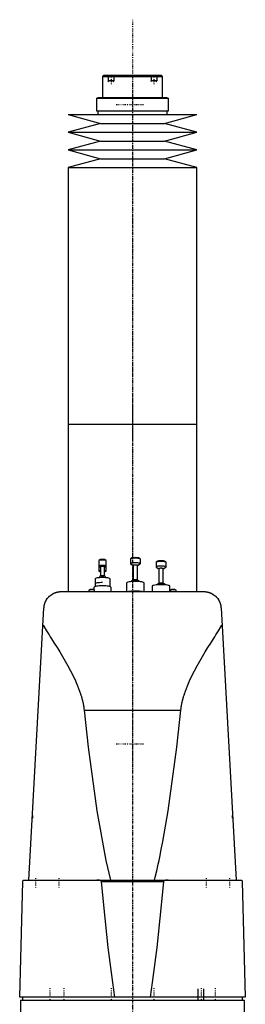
# Model space of a CAD drawing. Extents: x -120 to 120, y -1 to 1172.
# Tile 2 of 2: x -79 to 79, y 483 to 1172. Entities that reach past the tile are written whole.
import ezdxf

# ---------------------------------------------------------------- set-up
doc = ezdxf.new("R2010")
doc.units = 0
doc.linetypes.add('CENTER', pattern=[1.5, 0.45, -0.5, 0.05, -0.5])
for name, color, linetype in [('AM_0', 7, 'CONTINUOUS'), ('AM_10', 7, 'CONTINUOUS'), ('AM_7', 7, 'CENTER')]:
    doc.layers.add(name, color=color, linetype=linetype)

msp = doc.modelspace()

# ---------------------------------------------------------------- linework, layer by layer
at = {"layer": 'AM_0', "color": 7, "linetype": 'CONTINUOUS'}
for p, q in [((-20, 1133), (-21, 1132)), ((-21, 1132), (-21, 1117.5)), ((-21, 1132), (21, 1132)), ((-20, 1133), (20, 1133)), ((21, 1132), (20, 1133)), ((21, 1117.5), (21, 1132)), ((-25.15, 1117), (-25.15, 1108)), ((-25.15, 1117), (25.15, 1117)), ((-24.35, 1117.5), (-24.35, 1117)), ((-24.35, 1117.5), (24.35, 1117.5)), ((24.35, 1117), (24.35, 1117.5)), ((25.15, 1108), (25.15, 1117)), ((-45, 1105.5), (-22.5, 1099.3)), ((-45, 1105.5), (45, 1105.5)), ((-25.15, 1108), (25.15, 1108)), ((-24.35, 1108), (-24.35, 1105.5)), ((22.5, 1099.3), (45, 1105.5)), ((24.35, 1105.5), (24.35, 1108)), ((-22.5, 1099.3), (-45, 1093.1)), ((-22.5, 1099.3), (22.5, 1099.3)), ((45, 1093.1), (22.5, 1099.3)), ((-45, 1093.1), (-22.5, 1086.9)), ((-45, 1093.1), (45, 1093.1)), ((22.5, 1086.9), (45, 1093.1)), ((-22.5, 1086.9), (-45, 1080.7)), ((-22.5, 1086.9), (22.5, 1086.9)), ((45, 1080.7), (22.5, 1086.9)), ((-45, 1080.7), (-22.5, 1074.5)), ((-45, 1080.7), (45, 1080.7)), ((22.5, 1074.5), (45, 1080.7)), ((-22.5, 1074.5), (-45, 1068.3)), ((-22.5, 1074.5), (22.5, 1074.5)), ((45, 1068.3), (22.5, 1074.5)), ((-45, 1068.3), (-45, 888.75)), ((-45, 1068.3), (45, 1068.3)), ((45, 888.75), (45, 1068.3)), ((-45, 888.75), (-45, 771.5)), ((-45, 888.75), (45, 888.75)), ((-45, 888.75), (0, 888.75)), ((45, 771.5), (45, 888.75)), ((-23.5, 793.19), (-23.5, 785.87)), ((-22.97, 793.74), (-23.46, 793.26)), ((-18.54, 793.26), (-19.03, 793.74)), ((-18.5, 785.87), (-18.5, 793.19)), ((-1.5, 794.26), (-1.5, 791.01)), ((-0.95, 794.85), (-1.45, 794.37)), ((5.45, 794.37), (4.95, 794.85)), ((5.5, 791.01), (5.5, 794.26)), ((-23.39, 789.22), (-22.5, 788.71)), ((-22.5, 788.75), (-22.5, 782.39)), ((-19.5, 788.71), (-18.61, 789.22)), ((-19.5, 782.39), (-19.5, 788.75)), ((-1.35, 790.83), (0.5, 789.79)), ((0.5, 789.83), (0.5, 779.53)), ((3.5, 789.79), (5.35, 790.83)), ((3.5, 779.53), (3.5, 789.83)), ((16.5, 792), (16.5, 788.75)), ((17.05, 792.59), (16.55, 792.11)), ((16.65, 788.57), (18.5, 787.53)), ((18.5, 787.57), (18.5, 777.27)), ((21.5, 787.53), (23.35, 788.57)), ((21.5, 777.27), (21.5, 787.57)), ((23.45, 792.11), (22.95, 792.59)), ((23.5, 788.75), (23.5, 792)), ((-26.25, 780.38), (-26.25, 774.98)), ((-23.39, 785.74), (-22.5, 785.24)), ((-23, 782.06), (-23, 781.23)), ((-22.43, 782.43), (-22.91, 782.16)), ((-19.09, 782.16), (-19.57, 782.43)), ((-19.5, 785.24), (-18.61, 785.74)), ((-19, 781.23), (-19, 782.06)), ((-15.75, 774.98), (-15.75, 780.38)), ((0.57, 779.57), (-0.87, 778.76)), ((4.87, 778.76), (3.43, 779.57)), ((-30.47, 772.49), (-30.5, 772.43)), ((-30.5, 772.43), (-30.5, 771.5)), ((-30.22, 772.73), (-30.47, 772.49)), ((-27, 774.47), (-27, 772.83)), ((-26.53, 772.49), (-26.78, 772.73)), ((-26.5, 771.5), (-26.5, 772.43)), ((-15, 771.5), (-15, 774.47)), ((-4.25, 777.52), (-4.25, 771.5)), ((-1, 778.6), (-1, 778.47)), ((5, 778.47), (5, 778.6)), ((8.25, 771.5), (8.25, 777.52)), ((13.75, 775.26), (13.75, 771.5)), ((17, 776.35), (17, 776.21)), ((18.57, 777.31), (17.13, 776.5)), ((22.87, 776.5), (21.43, 777.31)), ((23, 776.21), (23, 776.35)), ((26.25, 771.5), (26.25, 775.26)), ((26.53, 772.49), (26.5, 772.43)), ((26.5, 772.43), (26.5, 771.5)), ((26.78, 772.73), (26.53, 772.49)), ((30.47, 772.49), (30.22, 772.73)), ((30.5, 771.5), (30.5, 772.43)), ((-50, 771.5), (50, 771.5)), ((-72.48, 569.6), (-61.98, 760.16)), ((61.98, 760.16), (72.48, 569.6)), ((-33.89, 688.56), (33.89, 688.56)), ((-70, 614.67), (-70, 612.94)), ((70, 612.94), (70, 614.67)), ((-79, 487.5), (-76.83, 568.63)), ((-75.83, 569.6), (75.83, 569.6)), ((-21.74, 568.63), (21.74, 568.63)), ((76.83, 568.63), (79, 487.5)), ((79, 487.5), (-79, 487.5)), ((-78.5, 485.5), (78.5, 485.5)), ((-78.5, 485.5), (-78.5, 472.2)), ((-77, 487.5), (-77, 485.5)), ((77, 485.5), (77, 487.5)), ((78.5, 472.2), (78.5, 485.5))]:
    msp.add_line(p, q, dxfattribs=at)
for points in [[(-18.5, 793.19), (-18.55, 793.27), (-18.69, 793.35), (-18.92, 793.43), (-19.23, 793.49), (-19.61, 793.55), (-20.04, 793.59), (-20.51, 793.61), (-21, 793.62), (-21.49, 793.61), (-21.96, 793.59), (-22.39, 793.55), (-22.77, 793.49), (-23.08, 793.43), (-23.31, 793.35), (-23.45, 793.27), (-23.5, 793.19)], [(-19.03, 793.74), (-19.14, 793.81), (-19.32, 793.87), (-19.57, 793.92), (-19.88, 793.96), (-20.22, 794), (-20.6, 794.02), (-21, 794.03), (-21.4, 794.02), (-21.78, 794), (-22.12, 793.96), (-22.43, 793.92), (-22.68, 793.87), (-22.86, 793.81), (-22.97, 793.74)], [(5.5, 794.26), (5.43, 794.38), (5.23, 794.49), (4.91, 794.6), (4.47, 794.69), (3.94, 794.77), (3.34, 794.82), (2.68, 794.86), (2, 794.87), (1.32, 794.86), (0.66, 794.82), (0.06, 794.77), (-0.47, 794.69), (-0.91, 794.6), (-1.23, 794.49), (-1.43, 794.38), (-1.5, 794.26)], [(4.95, 794.85), (4.79, 794.94), (4.52, 795.04), (4.14, 795.12), (3.69, 795.18), (3.16, 795.23), (2.59, 795.26), (2, 795.27), (1.41, 795.26), (0.84, 795.23), (0.31, 795.18), (-0.14, 795.12), (-0.52, 795.04), (-0.79, 794.94), (-0.95, 794.85)], [(22.95, 792.59), (22.79, 792.69), (22.52, 792.78), (22.14, 792.86), (21.69, 792.93), (21.16, 792.98), (20.59, 793.01), (20, 793.02), (19.41, 793.01), (18.84, 792.98), (18.31, 792.93), (17.86, 792.86), (17.48, 792.78), (17.21, 792.69), (17.05, 792.59)], [(-18.61, 789.22), (-18.51, 789.3), (-18.51, 789.39), (-18.61, 789.47), (-18.79, 789.55), (-19.06, 789.62), (-19.41, 789.68), (-19.82, 789.73), (-20.27, 789.76), (-20.75, 789.78), (-21.25, 789.78), (-21.73, 789.76), (-22.18, 789.73), (-22.59, 789.68), (-22.94, 789.62), (-23.21, 789.55), (-23.39, 789.47), (-23.49, 789.39), (-23.49, 789.3), (-23.39, 789.22)], [(-22.5, 786.22), (-22.88, 786.16), (-23.17, 786.09), (-23.38, 786.01), (-23.48, 785.92), (-23.49, 785.83), (-23.39, 785.74)], [(-19.5, 788.75), (-19.53, 788.8), (-19.61, 788.85), (-19.75, 788.9), (-19.94, 788.94), (-20.17, 788.97), (-20.43, 788.99), (-20.71, 789.01), (-21, 789.01), (-21.29, 789.01), (-21.57, 788.99), (-21.83, 788.97), (-22.06, 788.94), (-22.25, 788.9), (-22.39, 788.85), (-22.47, 788.8), (-22.5, 788.75)], [(-18.61, 785.74), (-18.51, 785.83), (-18.52, 785.92), (-18.62, 786.01), (-18.83, 786.09), (-19.12, 786.16), (-19.5, 786.22)], [(5.35, 790.83), (5.48, 790.95), (5.48, 791.07), (5.35, 791.19), (5.09, 791.3), (4.71, 791.4), (4.22, 791.48), (3.65, 791.55), (3.02, 791.59), (2.34, 791.62), (1.66, 791.62), (0.98, 791.59), (0.35, 791.55), (-0.22, 791.48), (-0.71, 791.4), (-1.09, 791.3), (-1.35, 791.19), (-1.48, 791.07), (-1.48, 790.95), (-1.35, 790.83)], [(3.5, 789.83), (3.47, 789.88), (3.39, 789.93), (3.25, 789.97), (3.06, 790.01), (2.83, 790.05), (2.57, 790.07), (2.29, 790.08), (2, 790.09), (1.71, 790.08), (1.43, 790.07), (1.17, 790.05), (0.94, 790.01), (0.75, 789.97), (0.61, 789.93), (0.53, 789.88), (0.5, 789.83)], [(23.5, 792), (23.43, 792.12), (23.23, 792.24), (22.91, 792.34), (22.47, 792.43), (21.94, 792.51), (21.34, 792.56), (20.68, 792.6), (20, 792.61), (19.32, 792.6), (18.66, 792.56), (18.06, 792.51), (17.53, 792.43), (17.09, 792.34), (16.77, 792.24), (16.57, 792.12), (16.5, 792)], [(23.35, 788.57), (23.48, 788.69), (23.48, 788.81), (23.35, 788.93), (23.09, 789.04), (22.71, 789.14), (22.22, 789.22), (21.65, 789.29), (21.02, 789.33), (20.34, 789.36), (19.66, 789.36), (18.98, 789.33), (18.35, 789.29), (17.78, 789.22), (17.29, 789.14), (16.91, 789.04), (16.65, 788.93), (16.52, 788.81), (16.52, 788.69), (16.65, 788.57)], [(21.5, 787.57), (21.47, 787.62), (21.39, 787.67), (21.25, 787.72), (21.06, 787.76), (20.83, 787.79), (20.57, 787.81), (20.29, 787.83), (20, 787.83), (19.71, 787.83), (19.43, 787.81), (19.17, 787.79), (18.94, 787.76), (18.75, 787.72), (18.61, 787.67), (18.53, 787.62), (18.5, 787.57)], [(-15.75, 780.38), (-15.85, 780.56), (-16.15, 780.73), (-16.63, 780.89), (-17.29, 781.03), (-18.08, 781.14), (-18.99, 781.23), (-19.98, 781.28), (-21, 781.29), (-22.02, 781.28), (-23.01, 781.23), (-23.92, 781.14), (-24.71, 781.03), (-25.37, 780.89), (-25.85, 780.73), (-26.15, 780.56), (-26.25, 780.38)], [(-19, 782.06), (-19.04, 782.12), (-19.15, 782.19), (-19.34, 782.25), (-19.59, 782.3), (-19.89, 782.35), (-20.23, 782.38), (-20.61, 782.4), (-21, 782.4), (-21.39, 782.4), (-21.77, 782.38), (-22.11, 782.35), (-22.41, 782.3), (-22.66, 782.25), (-22.85, 782.19), (-22.96, 782.12), (-23, 782.06)], [(-19.57, 782.43), (-19.68, 782.48), (-19.84, 782.52), (-20.05, 782.55), (-20.29, 782.58), (-20.57, 782.6), (-20.85, 782.61), (-21.15, 782.61), (-21.43, 782.6), (-21.71, 782.58), (-21.95, 782.55), (-22.16, 782.52), (-22.32, 782.48), (-22.43, 782.43)], [(5, 778.6), (4.94, 778.7), (4.77, 778.8), (4.49, 778.89), (4.12, 778.97), (3.67, 779.04), (3.15, 779.08), (2.59, 779.11), (2, 779.12), (1.41, 779.11), (0.85, 779.08), (0.33, 779.04), (-0.12, 778.97), (-0.49, 778.89), (-0.77, 778.8), (-0.94, 778.7), (-1, 778.6)], [(3.43, 779.57), (3.32, 779.61), (3.16, 779.65), (2.95, 779.69), (2.71, 779.72), (2.43, 779.74), (2.15, 779.75), (1.85, 779.75), (1.57, 779.74), (1.29, 779.72), (1.05, 779.69), (0.84, 779.65), (0.68, 779.61), (0.57, 779.57)], [(-26.5, 772.43), (-26.54, 772.5), (-26.65, 772.57), (-26.84, 772.63), (-27.09, 772.68), (-27.4, 772.72), (-27.75, 772.75), (-28.13, 772.77), (-28.52, 772.78), (-28.91, 772.77), (-29.29, 772.75), (-29.63, 772.72), (-29.94, 772.67), (-30.18, 772.62), (-30.36, 772.56), (-30.47, 772.49)], [(-28.5, 772.98), (-28.85, 772.98), (-29.18, 772.96), (-29.48, 772.93), (-29.75, 772.89), (-29.97, 772.84), (-30.13, 772.79), (-30.22, 772.73)], [(-26.78, 772.73), (-26.87, 772.79), (-27.03, 772.84), (-27.25, 772.89), (-27.52, 772.93), (-27.82, 772.96), (-28.15, 772.98), (-28.5, 772.98)], [(-15, 774.47), (-15.12, 774.68), (-15.46, 774.87), (-16.01, 775.05), (-16.76, 775.21), (-17.67, 775.34), (-18.7, 775.44), (-19.83, 775.5), (-21, 775.52), (-22.17, 775.5), (-23.3, 775.44), (-24.33, 775.34), (-25.24, 775.21), (-25.99, 775.05), (-26.54, 774.87), (-26.88, 774.68), (-27, 774.47)], [(-21, 777.82), (-22.02, 777.8), (-23.01, 777.75), (-23.92, 777.67), (-24.71, 777.55), (-25.37, 777.42), (-25.85, 777.26), (-26.15, 777.09), (-26.25, 776.91)], [(8.25, 777.52), (8.13, 777.73), (7.77, 777.93), (7.2, 778.12), (6.42, 778.29), (5.47, 778.42), (4.39, 778.52), (3.22, 778.58), (2, 778.6), (0.78, 778.58), (-0.39, 778.52), (-1.47, 778.42), (-2.42, 778.29), (-3.2, 778.12), (-3.77, 777.93), (-4.13, 777.73), (-4.25, 777.52)], [(26.25, 775.26), (26.13, 775.47), (25.77, 775.68), (25.2, 775.87), (24.42, 776.03), (23.47, 776.16), (22.39, 776.26), (21.22, 776.33), (20, 776.35), (18.78, 776.33), (17.61, 776.26), (16.53, 776.16), (15.58, 776.03), (14.8, 775.87), (14.23, 775.68), (13.87, 775.47), (13.75, 775.26)], [(23, 776.35), (22.94, 776.45), (22.77, 776.54), (22.49, 776.63), (22.12, 776.71), (21.67, 776.78), (21.15, 776.83), (20.59, 776.86), (20, 776.87), (19.41, 776.86), (18.85, 776.83), (18.33, 776.78), (17.88, 776.71), (17.51, 776.63), (17.23, 776.54), (17.06, 776.45), (17, 776.35)], [(21.43, 777.31), (21.32, 777.36), (21.16, 777.4), (20.95, 777.43), (20.71, 777.46), (20.43, 777.48), (20.15, 777.49), (19.85, 777.49), (19.57, 777.48), (19.29, 777.46), (19.05, 777.43), (18.84, 777.4), (18.68, 777.36), (18.57, 777.31)], [(30.5, 772.43), (30.46, 772.5), (30.35, 772.57), (30.16, 772.63), (29.91, 772.68), (29.6, 772.72), (29.25, 772.75), (28.87, 772.77), (28.48, 772.78), (28.09, 772.77), (27.71, 772.75), (27.37, 772.72), (27.06, 772.67), (26.82, 772.62), (26.64, 772.56), (26.53, 772.49)], [(28.5, 772.98), (28.15, 772.98), (27.82, 772.96), (27.52, 772.93), (27.25, 772.89), (27.03, 772.84), (26.87, 772.79), (26.78, 772.73)], [(30.22, 772.73), (30.13, 772.79), (29.97, 772.84), (29.75, 772.89), (29.48, 772.93), (29.18, 772.96), (28.85, 772.98), (28.5, 772.98)], [(6.86, 771.5), (5.81, 771.64), (4.62, 771.75), (3.34, 771.82), (2, 771.84), (0.66, 771.82), (-0.62, 771.75), (-1.81, 771.64), (-2.86, 771.5)]]:
    msp.add_lwpolyline(points, dxfattribs=at)
for points in [[(-61.98, 760.16, 0), (-61.95, 760.64, 0), (-61.82, 761.58, 0), (-61.62, 762.5, 0), (-61.49, 762.95, 0), (-61.35, 763.4, 0), (-61.02, 764.26, 0), (-60.62, 765.08, 0), (-60.17, 765.87, 0), (-59.67, 766.61, 0), (-59.12, 767.3, 0), (-58.83, 767.63, 0), (-58.52, 767.95, 0), (-57.89, 768.54, 0), (-57.22, 769.09, 0), (-56.49, 769.59, 0), (-55.66, 770.08, 0), (-55.13, 770.35, 0), (-54.97, 770.42, 0), (-54.8, 770.5, 0), (-54.72, 770.53, 0), (-54.64, 770.57, 0), (-54.47, 770.64, 0), (-54.3, 770.7, 0), (-54.21, 770.74, 0), (-54.12, 770.77, 0), (-53.94, 770.83, 0), (-53.76, 770.9, 0), (-53.67, 770.93, 0), (-53.57, 770.96, 0), (-53.38, 771.01, 0), (-53.19, 771.07, 0), (-52.99, 771.12, 0), (-52.79, 771.17, 0), (-52.57, 771.22, 0), (-52.46, 771.24, 0), (-52.35, 771.27, 0), (-52.11, 771.31, 0), (-51.85, 771.36, 0), (-51.7, 771.38, 0), (-51.66, 771.39, 0), (-51.61, 771.39, 0), (-51.59, 771.39, 0), (-51.57, 771.4, 0), (-51.52, 771.4, 0), (-51.48, 771.41, 0), (-51.43, 771.41, 0), (-51.39, 771.42, 0), (-51.34, 771.42, 0), (-51.32, 771.43, 0), (-51.29, 771.43, 0), (-51.25, 771.44, 0), (-51.2, 771.44, 0), (-51.15, 771.44, 0), (-51.11, 771.45, 0), (-51.06, 771.45, 0), (-51.03, 771.46, 0), (-51.01, 771.46, 0), (-50.96, 771.46, 0), (-50.91, 771.47, 0), (-50.89, 771.47, 0), (-50.87, 771.47, 0), (-50.82, 771.47, 0), (-50.77, 771.48, 0), (-50.74, 771.48, 0), (-50.72, 771.48, 0), (-50.67, 771.48, 0), (-50.62, 771.48, 0), (-50.57, 771.49, 0), (-50.52, 771.49, 0), (-50.47, 771.49, 0), (-50.45, 771.49, 0), (-50.42, 771.49, 0), (-50.37, 771.49, 0), (-50.32, 771.5, 0), (-50.27, 771.5, 0), (-50.22, 771.5, 0), (-50.17, 771.5, 0), (-50.15, 771.5, 0), (-50.12, 771.5, 0), (-50.07, 771.5, 0), (-50.02, 771.5, 0), (-50, 771.5, 0)], [(-61.98, 760.16, 0), (-61.97, 760.32, 0), (-61.94, 760.65, 0), (-61.91, 760.97, 0), (-61.89, 761.13, 0), (-61.86, 761.3, 0), (-61.81, 761.62, 0), (-61.75, 761.94, 0), (-61.68, 762.26, 0), (-61.6, 762.57, 0), (-61.51, 762.89, 0), (-61.47, 763.04, 0), (-61.42, 763.2, 0), (-61.31, 763.51, 0), (-61.2, 763.81, 0), (-61.08, 764.11, 0), (-60.95, 764.41, 0), (-60.81, 764.71, 0), (-60.74, 764.86, 0), (-60.66, 765, 0), (-60.51, 765.29, 0), (-60.35, 765.57, 0), (-60.27, 765.71, 0)], [(-60.27, 765.71, 0), (-60.18, 765.86, 0), (-59.99, 766.14, 0), (-59.8, 766.42, 0), (-59.71, 766.56, 0), (-59.61, 766.69, 0), (-59.42, 766.93, 0), (-59.24, 767.16, 0), (-59.07, 767.36, 0), (-58.91, 767.54, 0), (-58.76, 767.7, 0), (-58.69, 767.78, 0), (-58.62, 767.85, 0), (-58.49, 767.99, 0), (-58.37, 768.1, 0), (-58.26, 768.2, 0), (-58.18, 768.28, 0), (-58.11, 768.35, 0), (-58.08, 768.37, 0), (-58.05, 768.4, 0), (-58.02, 768.43, 0), (-58, 768.44, 0), (-58, 768.44, 0)], [(50, 771.5, 0), (50.02, 771.5, 0), (50.07, 771.5, 0), (50.12, 771.5, 0), (50.15, 771.5, 0), (50.17, 771.5, 0), (50.22, 771.5, 0), (50.27, 771.5, 0), (50.32, 771.5, 0), (50.37, 771.49, 0), (50.42, 771.49, 0), (50.45, 771.49, 0), (50.47, 771.49, 0), (50.52, 771.49, 0), (50.57, 771.49, 0), (50.62, 771.48, 0), (50.67, 771.48, 0), (50.72, 771.48, 0), (50.74, 771.48, 0), (50.77, 771.48, 0), (50.82, 771.47, 0), (50.87, 771.47, 0), (50.89, 771.47, 0), (50.91, 771.47, 0), (50.96, 771.46, 0), (51.01, 771.46, 0), (51.03, 771.46, 0), (51.06, 771.45, 0), (51.11, 771.45, 0), (51.15, 771.44, 0), (51.2, 771.44, 0), (51.25, 771.44, 0), (51.29, 771.43, 0), (51.32, 771.43, 0), (51.34, 771.42, 0), (51.39, 771.42, 0), (51.43, 771.41, 0), (51.48, 771.41, 0), (51.52, 771.4, 0), (51.57, 771.4, 0), (51.59, 771.39, 0), (51.61, 771.39, 0), (51.66, 771.39, 0), (51.7, 771.38, 0), (51.85, 771.36, 0), (52.11, 771.31, 0), (52.35, 771.27, 0), (52.46, 771.24, 0), (52.57, 771.22, 0), (52.79, 771.17, 0), (52.99, 771.12, 0), (53.19, 771.07, 0), (53.38, 771.01, 0), (53.57, 770.96, 0), (53.67, 770.93, 0), (53.76, 770.9, 0), (53.94, 770.83, 0), (54.12, 770.77, 0), (54.21, 770.74, 0), (54.3, 770.7, 0), (54.47, 770.64, 0), (54.64, 770.57, 0), (54.72, 770.53, 0), (54.8, 770.5, 0), (54.97, 770.42, 0), (55.13, 770.35, 0), (55.66, 770.08, 0), (56.49, 769.59, 0), (57.22, 769.09, 0), (57.89, 768.54, 0), (58.52, 767.95, 0), (58.83, 767.63, 0), (59.12, 767.3, 0), (59.67, 766.61, 0), (60.17, 765.87, 0), (60.62, 765.08, 0), (61.02, 764.26, 0), (61.35, 763.4, 0), (61.49, 762.95, 0), (61.62, 762.5, 0), (61.82, 761.58, 0), (61.95, 760.64, 0), (61.98, 760.16, 0)], [(58, 768.44, 0), (58, 768.44, 0), (58.02, 768.43, 0), (58.05, 768.4, 0), (58.08, 768.37, 0), (58.11, 768.35, 0), (58.18, 768.28, 0), (58.26, 768.2, 0), (58.37, 768.1, 0), (58.49, 767.99, 0), (58.62, 767.85, 0), (58.69, 767.78, 0), (58.76, 767.7, 0), (58.91, 767.54, 0), (59.07, 767.36, 0), (59.24, 767.16, 0), (59.42, 766.93, 0), (59.61, 766.69, 0), (59.71, 766.56, 0), (59.8, 766.42, 0), (59.99, 766.14, 0), (60.18, 765.86, 0), (60.27, 765.71, 0)], [(60.27, 765.71, 0), (60.35, 765.57, 0), (60.51, 765.29, 0), (60.66, 765, 0), (60.74, 764.86, 0), (60.81, 764.71, 0), (60.95, 764.41, 0), (61.08, 764.11, 0), (61.2, 763.81, 0), (61.31, 763.51, 0), (61.42, 763.2, 0), (61.47, 763.04, 0), (61.51, 762.89, 0), (61.6, 762.57, 0), (61.68, 762.26, 0), (61.75, 761.94, 0), (61.81, 761.62, 0), (61.86, 761.3, 0), (61.89, 761.13, 0), (61.91, 760.97, 0), (61.94, 760.65, 0), (61.97, 760.32, 0), (61.98, 760.16, 0)], [(-62.65, 748.09, 0), (-61.85, 746.79, 0), (-60.18, 744.12, 0), (-58.43, 741.34, 0), (-57.54, 739.91, 0), (-56.63, 738.46, 0), (-54.77, 735.49, 0), (-52.87, 732.43, 0), (-50.95, 729.3, 0), (-49.03, 726.09, 0), (-47.11, 722.81, 0), (-46.16, 721.14, 0), (-45.23, 719.46, 0), (-43.39, 716.06, 0), (-41.63, 712.6, 0), (-39.96, 709.08, 0), (-38.42, 705.5, 0), (-37.04, 701.86, 0), (-36.41, 700.01, 0), (-36.31, 699.71, 0), (-36.12, 699.09, 0), (-35.93, 698.46, 0), (-35.83, 698.15, 0), (-35.74, 697.84, 0), (-35.57, 697.21, 0), (-35.4, 696.59, 0), (-35.23, 695.96, 0), (-35.08, 695.33, 0), (-34.93, 694.69, 0), (-34.86, 694.37, 0), (-34.79, 694.06, 0), (-34.65, 693.42, 0), (-34.52, 692.78, 0), (-34.4, 692.13, 0), (-34.29, 691.49, 0), (-34.19, 690.84, 0), (-34.14, 690.52, 0), (-34.09, 690.19, 0), (-34, 689.54, 0), (-33.92, 688.89, 0), (-33.89, 688.56, 0)], [(33.89, 688.56, 0), (33.92, 688.89, 0), (34, 689.54, 0), (34.09, 690.19, 0), (34.14, 690.52, 0), (34.19, 690.84, 0), (34.29, 691.49, 0), (34.4, 692.13, 0), (34.52, 692.78, 0), (34.65, 693.42, 0), (34.79, 694.06, 0), (34.86, 694.37, 0), (34.93, 694.69, 0), (35.08, 695.33, 0), (35.23, 695.96, 0), (35.4, 696.59, 0), (35.57, 697.21, 0), (35.74, 697.84, 0), (35.83, 698.15, 0), (35.93, 698.46, 0), (36.12, 699.09, 0), (36.31, 699.71, 0), (36.41, 700.01, 0), (37.04, 701.86, 0), (38.42, 705.5, 0), (39.96, 709.08, 0), (41.63, 712.6, 0), (43.39, 716.06, 0), (45.23, 719.46, 0), (46.16, 721.14, 0), (47.11, 722.81, 0), (49.03, 726.09, 0), (50.95, 729.3, 0), (52.87, 732.43, 0), (54.77, 735.49, 0), (56.63, 738.46, 0), (57.54, 739.91, 0), (58.43, 741.34, 0), (60.18, 744.12, 0), (61.85, 746.79, 0), (62.65, 748.09, 0)], [(-33.89, 688.56, 0), (-30.94, 662.64, 0), (-24.88, 617.98, 0), (-18.61, 583.2, 0), (-15.41, 569.6, 0)], [(15.41, 569.6, 0), (15.95, 571.69, 0), (17.01, 576.08, 0), (18.08, 580.76, 0), (18.61, 583.2, 0), (19.13, 585.71, 0), (20.19, 590.95, 0), (21.24, 596.47, 0), (24.88, 617.98, 0), (30.94, 662.64, 0), (33.89, 688.56, 0)], [(-76.83, 568.63, 0), (-76.83, 568.63, 0), (-76.83, 568.64, 0), (-76.83, 568.64, 0), (-76.83, 568.65, 0), (-76.83, 568.65, 0), (-76.83, 568.65, 0), (-76.83, 568.66, 0), (-76.83, 568.67, 0), (-76.83, 568.67, 0), (-76.83, 568.68, 0), (-76.83, 568.68, 0), (-76.83, 568.68, 0), (-76.83, 568.69, 0), (-76.83, 568.7, 0), (-76.82, 568.7, 0), (-76.82, 568.71, 0), (-76.82, 568.71, 0), (-76.82, 568.72, 0), (-76.82, 568.72, 0), (-76.82, 568.73, 0), (-76.82, 568.73, 0), (-76.82, 568.73, 0), (-76.82, 568.74, 0), (-76.82, 568.74, 0), (-76.82, 568.75, 0), (-76.82, 568.75, 0), (-76.82, 568.75, 0), (-76.82, 568.76, 0), (-76.82, 568.76, 0), (-76.82, 568.77, 0), (-76.81, 568.77, 0), (-76.81, 568.78, 0), (-76.81, 568.78, 0), (-76.81, 568.78, 0), (-76.81, 568.79, 0), (-76.81, 568.79, 0), (-76.81, 568.81, 0), (-76.8, 568.84, 0), (-76.8, 568.86, 0), (-76.79, 568.88, 0), (-76.79, 568.9, 0), (-76.78, 568.91, 0), (-76.77, 568.93, 0), (-76.77, 568.95, 0), (-76.76, 568.97, 0), (-76.75, 568.99, 0), (-76.74, 569.01, 0), (-76.74, 569.02, 0), (-76.73, 569.03, 0), (-76.73, 569.05, 0), (-76.72, 569.06, 0), (-76.71, 569.07, 0), (-76.71, 569.08, 0), (-76.7, 569.09, 0), (-76.69, 569.11, 0), (-76.69, 569.11, 0), (-76.68, 569.12, 0), (-76.68, 569.13, 0), (-76.67, 569.15, 0), (-76.64, 569.19, 0), (-76.59, 569.26, 0), (-76.53, 569.31, 0), (-76.48, 569.36, 0), (-76.42, 569.41, 0), (-76.39, 569.43, 0), (-76.36, 569.45, 0), (-76.3, 569.48, 0), (-76.24, 569.51, 0), (-76.17, 569.54, 0), (-76.11, 569.56, 0), (-76.05, 569.58, 0), (-76.02, 569.58, 0), (-75.99, 569.59, 0), (-75.92, 569.6, 0), (-75.86, 569.6, 0), (-75.83, 569.6, 0)], [(-21.74, 568.63, 0), (-21.74, 568.63, 0), (-21.74, 568.63, 0), (-21.74, 568.64, 0), (-21.74, 568.64, 0), (-21.74, 568.64, 0), (-21.74, 568.65, 0), (-21.74, 568.66, 0), (-21.75, 568.66, 0), (-21.75, 568.67, 0), (-21.75, 568.67, 0), (-21.75, 568.67, 0), (-21.75, 568.68, 0), (-21.75, 568.68, 0), (-21.75, 568.69, 0), (-21.75, 568.69, 0), (-21.76, 568.7, 0), (-21.76, 568.7, 0), (-21.76, 568.71, 0), (-21.76, 568.71, 0), (-21.76, 568.71, 0), (-21.76, 568.72, 0), (-21.77, 568.72, 0), (-21.77, 568.73, 0), (-21.77, 568.73, 0), (-21.77, 568.74, 0), (-21.77, 568.74, 0), (-21.77, 568.74, 0), (-21.78, 568.75, 0), (-21.78, 568.75, 0), (-21.78, 568.76, 0), (-21.78, 568.76, 0), (-21.79, 568.77, 0), (-21.79, 568.77, 0), (-21.79, 568.77, 0), (-21.79, 568.78, 0), (-21.8, 568.78, 0), (-21.81, 568.8, 0), (-21.83, 568.82, 0), (-21.85, 568.85, 0), (-21.87, 568.87, 0), (-21.88, 568.88, 0), (-21.89, 568.89, 0), (-21.92, 568.92, 0), (-21.94, 568.94, 0), (-21.97, 568.96, 0), (-22, 568.98, 0), (-22.02, 569, 0), (-22.04, 569.01, 0), (-22.05, 569.01, 0), (-22.08, 569.03, 0), (-22.11, 569.05, 0), (-22.12, 569.06, 0), (-22.14, 569.07, 0), (-22.17, 569.08, 0), (-22.2, 569.1, 0), (-22.21, 569.1, 0), (-22.23, 569.11, 0), (-22.26, 569.13, 0), (-22.28, 569.14, 0), (-22.38, 569.18, 0), (-22.56, 569.25, 0), (-22.74, 569.31, 0), (-22.93, 569.36, 0), (-23.12, 569.41, 0), (-23.22, 569.43, 0), (-23.32, 569.45, 0), (-23.51, 569.48, 0), (-23.71, 569.51, 0), (-23.91, 569.54, 0), (-24.11, 569.56, 0), (-24.3, 569.58, 0), (-24.4, 569.58, 0), (-24.5, 569.59, 0), (-24.69, 569.6, 0), (-24.88, 569.6, 0), (-24.97, 569.6, 0)], [(-12.26, 487.5, 0), (-13.86, 497.87, 0), (-17.03, 522.41, 0), (-20.18, 551.98, 0), (-21.74, 568.63, 0)], [(21.74, 568.63, 0), (20.18, 551.98, 0), (17.03, 522.41, 0), (13.86, 497.87, 0), (12.26, 487.5, 0)], [(24.97, 569.6, 0), (24.88, 569.6, 0), (24.69, 569.6, 0), (24.5, 569.59, 0), (24.4, 569.58, 0), (24.3, 569.58, 0), (24.11, 569.56, 0), (23.91, 569.54, 0), (23.71, 569.51, 0), (23.51, 569.48, 0), (23.32, 569.45, 0), (23.22, 569.43, 0), (23.12, 569.41, 0), (22.93, 569.36, 0), (22.74, 569.31, 0), (22.56, 569.25, 0), (22.38, 569.18, 0), (22.28, 569.14, 0), (22.26, 569.13, 0), (22.23, 569.11, 0), (22.21, 569.1, 0), (22.2, 569.1, 0), (22.17, 569.08, 0), (22.14, 569.07, 0), (22.12, 569.06, 0), (22.11, 569.05, 0), (22.08, 569.03, 0), (22.05, 569.01, 0), (22.04, 569.01, 0), (22.02, 569, 0), (22, 568.98, 0), (21.97, 568.96, 0), (21.94, 568.94, 0), (21.92, 568.92, 0), (21.89, 568.89, 0), (21.88, 568.88, 0), (21.87, 568.87, 0), (21.85, 568.85, 0), (21.83, 568.82, 0), (21.81, 568.8, 0), (21.8, 568.78, 0), (21.79, 568.78, 0), (21.79, 568.77, 0), (21.79, 568.77, 0), (21.79, 568.77, 0), (21.78, 568.76, 0), (21.78, 568.76, 0), (21.78, 568.75, 0), (21.78, 568.75, 0), (21.77, 568.74, 0), (21.77, 568.74, 0), (21.77, 568.74, 0), (21.77, 568.73, 0), (21.77, 568.73, 0), (21.77, 568.72, 0), (21.76, 568.72, 0), (21.76, 568.71, 0), (21.76, 568.71, 0), (21.76, 568.71, 0), (21.76, 568.7, 0), (21.76, 568.7, 0), (21.75, 568.69, 0), (21.75, 568.69, 0), (21.75, 568.68, 0), (21.75, 568.68, 0), (21.75, 568.67, 0), (21.75, 568.67, 0), (21.75, 568.67, 0), (21.75, 568.66, 0), (21.74, 568.66, 0), (21.74, 568.65, 0), (21.74, 568.64, 0), (21.74, 568.64, 0), (21.74, 568.64, 0), (21.74, 568.63, 0), (21.74, 568.63, 0), (21.74, 568.63, 0)], [(75.83, 569.6, 0), (75.86, 569.6, 0), (75.92, 569.6, 0), (75.99, 569.59, 0), (76.02, 569.58, 0), (76.05, 569.58, 0), (76.11, 569.56, 0), (76.17, 569.54, 0), (76.24, 569.51, 0), (76.3, 569.48, 0), (76.36, 569.45, 0), (76.39, 569.43, 0), (76.42, 569.41, 0), (76.48, 569.36, 0), (76.53, 569.31, 0), (76.59, 569.26, 0), (76.64, 569.19, 0), (76.67, 569.15, 0), (76.68, 569.13, 0), (76.68, 569.12, 0), (76.69, 569.11, 0), (76.69, 569.11, 0), (76.7, 569.09, 0), (76.71, 569.08, 0), (76.71, 569.07, 0), (76.72, 569.06, 0), (76.73, 569.05, 0), (76.73, 569.03, 0), (76.74, 569.02, 0), (76.74, 569.01, 0), (76.75, 568.99, 0), (76.76, 568.97, 0), (76.77, 568.95, 0), (76.77, 568.93, 0), (76.78, 568.91, 0), (76.79, 568.9, 0), (76.79, 568.88, 0), (76.8, 568.86, 0), (76.8, 568.84, 0), (76.81, 568.81, 0), (76.81, 568.79, 0), (76.81, 568.79, 0), (76.81, 568.78, 0), (76.81, 568.78, 0), (76.81, 568.78, 0), (76.81, 568.77, 0), (76.82, 568.77, 0), (76.82, 568.76, 0), (76.82, 568.76, 0), (76.82, 568.75, 0), (76.82, 568.75, 0), (76.82, 568.75, 0), (76.82, 568.74, 0), (76.82, 568.74, 0), (76.82, 568.73, 0), (76.82, 568.73, 0), (76.82, 568.73, 0), (76.82, 568.72, 0), (76.82, 568.72, 0), (76.82, 568.71, 0), (76.82, 568.71, 0), (76.82, 568.7, 0), (76.83, 568.7, 0), (76.83, 568.69, 0), (76.83, 568.68, 0), (76.83, 568.68, 0), (76.83, 568.68, 0), (76.83, 568.67, 0), (76.83, 568.67, 0), (76.83, 568.66, 0), (76.83, 568.65, 0), (76.83, 568.65, 0), (76.83, 568.65, 0), (76.83, 568.64, 0), (76.83, 568.64, 0), (76.83, 568.63, 0), (76.83, 568.63, 0)]]:
    msp.add_polyline3d(points, dxfattribs=at)
at = {"layer": 'AM_10', "color": 7, "linetype": 'CONTINUOUS'}
for p, q in [((-17, 1133), (-17, 1129)), ((-13, 1133), (-13, 1129)), ((13, 1133), (13, 1129)), ((17, 1133), (17, 1129)), ((-13, 1129), (-17, 1129)), ((-16.62, 1128.34), (-17, 1129)), ((-13.38, 1128.34), (-13, 1129)), ((17, 1129), (13, 1129)), ((13.38, 1128.34), (13, 1129)), ((16.62, 1128.34), (17, 1129)), ((46, 485.5), (46, 493.5)), ((50, 485.5), (50, 493.5))]:
    msp.add_line(p, q, dxfattribs=at)
at = {"layer": 'AM_7', "color": 4, "linetype": 'CENTER'}
for p, q in [((0, 1171.88), (0, 316.62)), ((-15, 1133.3), (-15, 1126.7)), ((15, 1133.3), (15, 1126.7)), ((0, 1128.94), (0, 877.31)), ((-11.38, 1112.5), (7.87, 1112.5)), ((0, 900.19), (0, 648.56)), ((0, 762.2), (0, 724.8)), ((0, 700.5), (0, 370.5)), ((-11.38, 665), (7.87, 665)), ((-68, 570.9), (-68, 564.3)), ((-51.5, 570.9), (-51.5, 564.3)), ((51.5, 570.9), (51.5, 564.3)), ((68, 570.9), (68, 564.3)), ((-58, 493.9), (-58, 485.1)), ((-48, 493.9), (-48, 485.1)), ((-15, 493.9), (-15, 485.1)), ((15, 493.9), (15, 485.1)), ((48, 493.9), (48, 485.1)), ((58, 493.9), (58, 485.1))]:
    msp.add_line(p, q, dxfattribs=at)

doc.saveas('drawing.dxf')
